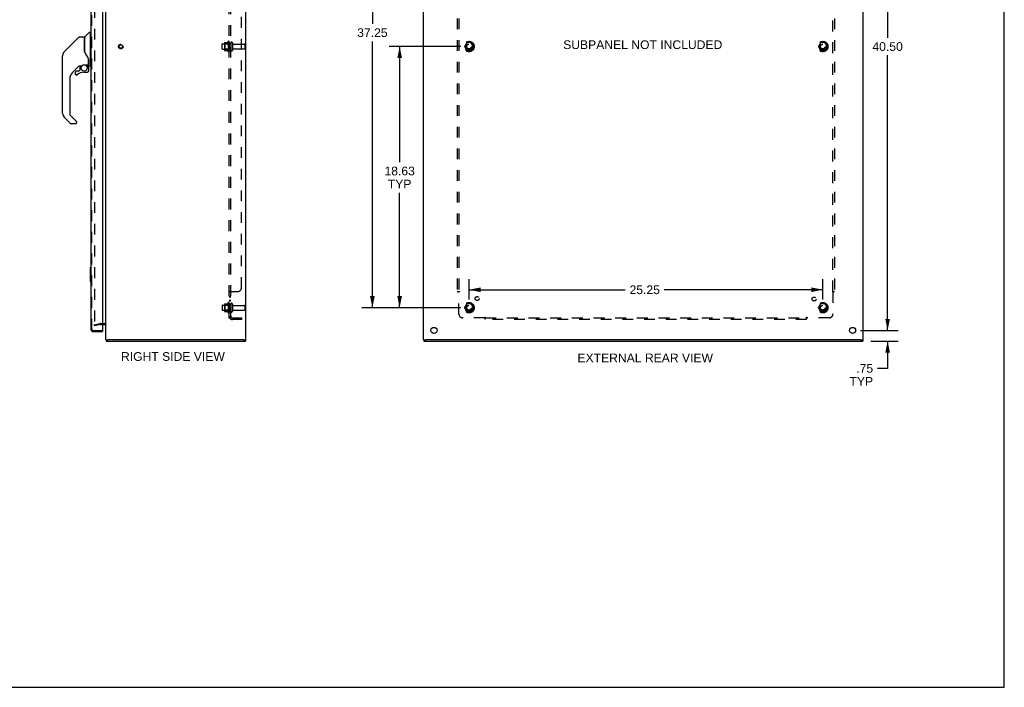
# Model space of a CAD drawing. Header units: inches. Extents: x 0 to 141, y 0 to 91.
# Tile 14 of 15: x 70 to 141, y 0 to 48. Entities that reach past the tile are written whole.
import ezdxf

# ---------------------------------------------------------------- set-up
doc = ezdxf.new("R2010")
doc.units = ezdxf.units.IN
doc.header["$LTSCALE"] = 7.730338
doc.header["$MEASUREMENT"] = 0
doc.linetypes.add('HIDDEN', pattern=[0.2, 0.1, -0.1])
doc.layers.get('0').update_dxf_attribs({"linetype": 'CONTINUOUS'})
for name, color, linetype in [('DEFAULT_2', 8, 'HIDDEN'), ('DIMENSIONS', 7, 'CONTINUOUS'), ('DOOR_ASSEMBLY', 7, 'CONTINUOUS'), ('SUBPANEL', 7, 'CONTINUOUS')]:
    doc.layers.add(name, color=color, linetype=linetype)
doc.styles.get("Standard").update_dxf_attribs({"font": 'arial.ttf'})
doc.dimstyles.new('DIMSTYLE_1', dxfattribs={"dimtxt": 0.620081, "dimasz": 0.826774, "dimexe": 0.09, "dimexo": 0.07, "dimgap": 0.0375, "dimtad": 0, "dimtih": 1, "dimtoh": 1, "dimzin": 4, "dimdsep": 46, "dimtxsty": 'Standard', "dimblk": '_FILLED', "dimblk1": '_FILLED', "dimblk2": '_FILLED', "dimcen": 0.09, "dimadec": 3, "dimazin": 1, "dimtfac": 1, "dimtdec": 3, "dimtofl": 0, "dimtmove": 0, "dimatfit": 3, "dimldrblk": '_FILLED', "dimfxl": 0, "dimtolj": 1, "dimtzin": 4, "dimarcsym": 0})

# ---------------------------------------------------------------- blocks, each defined once
blk = doc.blocks.new('_FILLED')
at = {"color": 0, "linetype": 'ByBlock'}
blk.add_solid([(0, 0), (-1, 0.2), (-1, -0.2)], dxfattribs=at)
blk = doc.blocks.new('*D3')
at = {"layer": 'DIMENSIONS', "color": 2, "linetype": 'Continuous'}
for p, q in [((130.299, 65.945), (132.966, 65.945)), ((132.222, 65.945), (132.222, 46.315)), ((132.222, 25.445), (132.222, 45.075)), ((130.299, 25.445), (132.966, 25.445))]:
    blk.add_line(p, q, dxfattribs=at)
at = {"layer": 'DIMENSIONS', "color": 2, "linetype": 'Continuous', "xscale": 0.8267740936, "yscale": 0.8267740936, "zscale": 0.8267740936}
for p, rotation in [((132.222, 65.945), 90), ((132.222, 25.445), 270)]:
    blk.add_blockref('_FILLED', p, dxfattribs=dict(at, rotation=rotation))
at = {"layer": 'DIMENSIONS', "color": 2, "linetype": 'Continuous', "insert": (132.222, 46.005), "char_height": 0.6201, "width": 2.16682, "attachment_point": 2, "line_spacing_factor": 0.9}
blk.add_mtext('40.50', dxfattribs=at)
blk = doc.blocks.new('*D9')
at = {"layer": 'DIMENSIONS', "color": 2, "linetype": 'Continuous'}
for p, q in [((132.222, 25.445), (132.222, 27.099)), ((130.299, 25.445), (132.966, 25.445)), ((131.034, 24.695), (132.966, 24.695)), ((132.222, 24.695), (132.222, 22.745)), ((132.222, 22.745), (131.499, 22.745))]:
    blk.add_line(p, q, dxfattribs=at)
at = {"layer": 'DIMENSIONS', "color": 2, "linetype": 'Continuous', "xscale": 0.8267740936, "yscale": 0.8267740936, "zscale": 0.8267740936}
for p, rotation in [((132.222, 25.445), 270), ((132.222, 24.695), 90)]:
    blk.add_blockref('_FILLED', p, dxfattribs=dict(at, rotation=rotation))
at = {"layer": 'DIMENSIONS', "color": 2, "linetype": 'Continuous', "insert": (131.189, 23.055), "char_height": 0.6201, "width": 1.68044, "attachment_point": 3, "line_spacing_factor": 0.9}
blk.add_mtext('.75\\PTYP', dxfattribs=at)
blk = doc.blocks.new('*D13')
at = {"layer": 'DIMENSIONS', "color": 2, "linetype": 'Continuous'}
for p, q in [((101.767, 45.695), (96.651, 45.695)), ((97.395, 45.695), (97.395, 37.439)), ((97.395, 27.07), (97.395, 35.269)), ((101.767, 27.07), (96.651, 27.07))]:
    blk.add_line(p, q, dxfattribs=at)
at = {"layer": 'DIMENSIONS', "color": 2, "linetype": 'Continuous', "xscale": 0.8267740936, "yscale": 0.8267740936, "zscale": 0.8267740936}
for p, rotation in [((97.395, 45.695), 90), ((97.395, 27.07), 270)]:
    blk.add_blockref('_FILLED', p, dxfattribs=dict(at, rotation=rotation))
at = {"layer": 'DIMENSIONS', "color": 2, "linetype": 'Continuous', "insert": (97.395, 37.129), "char_height": 0.6201, "width": 2.16682, "attachment_point": 2, "line_spacing_factor": 0.9}
blk.add_mtext('18.63\\PTYP', dxfattribs=at)
blk = doc.blocks.new('*D14')
at = {"layer": 'DIMENSIONS', "color": 2, "linetype": 'Continuous'}
for p, q in [((101.767, 64.32), (94.705, 64.32)), ((95.45, 64.32), (95.45, 47.306)), ((95.45, 27.07), (95.45, 46.066)), ((101.767, 27.07), (94.705, 27.07))]:
    blk.add_line(p, q, dxfattribs=at)
at = {"layer": 'DIMENSIONS', "color": 2, "linetype": 'Continuous', "xscale": 0.8267740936, "yscale": 0.8267740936, "zscale": 0.8267740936}
for p, rotation in [((95.45, 64.32), 90), ((95.45, 27.07), 270)]:
    blk.add_blockref('_FILLED', p, dxfattribs=dict(at, rotation=rotation))
at = {"layer": 'DIMENSIONS', "color": 2, "linetype": 'Continuous', "insert": (95.45, 46.996), "char_height": 0.6201, "width": 2.16682, "attachment_point": 2, "line_spacing_factor": 0.9}
blk.add_mtext('37.25', dxfattribs=at)
blk = doc.blocks.new('*D15')
at = {"layer": 'DIMENSIONS', "color": 2, "linetype": 'Continuous'}
for p, q in [((102.346, 27.649), (102.346, 29.094)), ((127.596, 27.649), (127.596, 29.094)), ((102.346, 28.35), (113.494, 28.35)), ((127.596, 28.35), (116.281, 28.35))]:
    blk.add_line(p, q, dxfattribs=at)
at = {"layer": 'DIMENSIONS', "color": 2, "linetype": 'Continuous', "xscale": 0.8267740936, "yscale": 0.8267740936, "zscale": 0.8267740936, "rotation": 180}
blk.add_blockref('_FILLED', (102.346, 28.35), dxfattribs=at)
at = {"layer": 'DIMENSIONS', "color": 2, "linetype": 'Continuous', "xscale": 0.8267740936, "yscale": 0.8267740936, "zscale": 0.8267740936}
blk.add_blockref('_FILLED', (127.596, 28.35), dxfattribs=at)
at = {"layer": 'DIMENSIONS', "color": 2, "linetype": 'Continuous', "insert": (114.888, 28.66), "char_height": 0.6201, "width": 2.16682, "attachment_point": 2, "line_spacing_factor": 0.9}
blk.add_mtext('25.25', dxfattribs=at)

msp = doc.modelspace()

# ---------------------------------------------------------------- linework, layer by layer
at = {"color": 7, "linetype": 'Continuous'}
for p, q in [((140.552, 0), (140.552, 90.945)), ((76.422, 24.77), (76.567, 24.77)), ((76.442, 24.77), (76.442, 24.695)), ((86.267, 24.77), (86.422, 24.77)), ((86.392, 24.77), (86.392, 24.695)), ((99.096, 24.77), (99.246, 24.77)), ((99.121, 24.77), (99.121, 24.695)), ((130.321, 24.77), (130.471, 24.77)), ((130.446, 24.77), (130.446, 24.695)), ((0, 0), (140.552, 0))]:
    msp.add_line(p, q, dxfattribs=at)
at = {"color": 3, "linetype": 'Continuous'}
for p, q in [((76.422, 24.77), (76.422, 66.62)), ((86.422, 24.77), (86.422, 66.62)), ((99.096, 24.77), (99.096, 66.62)), ((130.471, 24.77), (130.471, 66.62)), ((76.179, 25.87), (76.352, 25.87)), ((76.442, 24.695), (86.392, 24.695)), ((86.267, 24.77), (76.577, 24.77)), ((99.121, 24.695), (130.446, 24.695)), ((130.316, 24.77), (99.251, 24.77))]:
    msp.add_line(p, q, dxfattribs=at)
for centre in [(99.846, 25.445), (129.721, 25.445)]:
    msp.add_circle(centre, 0.219, dxfattribs=at)
msp.add_arc((76.352, 25.8), 0.07, 0, 90, dxfattribs=at)
at = {"layer": 'DEFAULT_2', "color": 8, "linetype": 'HIDDEN'}
for p, q in [((75.609, 65.52), (75.609, 25.871)), ((84.722, 45.538), (84.722, 45.853)), ((84.752, 45.883), (85.347, 45.883)), ((84.886, 45.951), (84.886, 45.44)), ((84.906, 45.879), (84.886, 45.899)), ((84.896, 45.973), (85.124, 45.973)), ((85.202, 45.879), (84.906, 45.879)), ((84.906, 45.879), (84.906, 45.512)), ((85.152, 46.051), (85.152, 45.339)), ((85.202, 45.879), (85.222, 45.899)), ((85.202, 45.879), (85.202, 45.512)), ((85.222, 46.029), (85.222, 45.361)), ((85.347, 45.953), (85.347, 45.438)), ((85.457, 45.953), (85.457, 45.438)), ((85.519, 45.86), (86.317, 45.86)), ((86.347, 45.83), (86.347, 45.56)), ((102.183, 45.968), (102.028, 45.7)), ((102.028, 45.69), (102.183, 45.423)), ((102.5, 45.973), (102.191, 45.973)), ((102.663, 45.7), (102.509, 45.968)), ((102.509, 45.423), (102.663, 45.69)), ((127.433, 45.968), (127.278, 45.7)), ((127.278, 45.69), (127.433, 45.423)), ((127.75, 45.973), (127.441, 45.973)), ((127.913, 45.7), (127.759, 45.968)), ((127.759, 45.423), (127.913, 45.69)), ((84.752, 45.508), (85.347, 45.508)), ((84.906, 45.512), (84.886, 45.492)), ((84.896, 45.418), (85.124, 45.418)), ((85.202, 45.512), (84.906, 45.512)), ((85.202, 45.512), (85.222, 45.492)), ((85.519, 45.53), (86.317, 45.53)), ((102.5, 45.418), (102.191, 45.418)), ((127.75, 45.418), (127.441, 45.418)), ((85.152, 27.426), (85.152, 26.714)), ((84.722, 27.228), (84.722, 26.913)), ((84.752, 27.258), (85.347, 27.258)), ((84.752, 26.883), (85.347, 26.883)), ((84.886, 27.326), (84.886, 26.815)), ((84.906, 27.254), (84.886, 27.274)), ((84.906, 26.887), (84.886, 26.867)), ((84.896, 27.348), (85.124, 27.348)), ((84.896, 26.793), (85.124, 26.793)), ((85.202, 27.254), (84.906, 27.254)), ((84.906, 27.254), (84.906, 26.887)), ((85.202, 26.887), (84.906, 26.887)), ((85.202, 27.254), (85.222, 27.274)), ((85.202, 27.254), (85.202, 26.887)), ((85.202, 26.887), (85.222, 26.867)), ((85.222, 27.404), (85.222, 26.736)), ((85.347, 27.328), (85.347, 26.813)), ((85.457, 27.328), (85.457, 26.813)), ((85.519, 27.235), (86.317, 27.235)), ((85.519, 26.905), (86.317, 26.905)), ((86.347, 27.205), (86.347, 26.935)), ((102.183, 27.343), (102.028, 27.075)), ((102.028, 27.065), (102.183, 26.798)), ((102.5, 27.348), (102.191, 27.348)), ((102.5, 26.793), (102.191, 26.793)), ((102.663, 27.075), (102.509, 27.343)), ((102.509, 26.798), (102.663, 27.065)), ((127.433, 27.343), (127.278, 27.075)), ((127.278, 27.065), (127.433, 26.798)), ((127.75, 27.348), (127.441, 27.348)), ((127.75, 26.793), (127.441, 26.793)), ((127.913, 27.075), (127.759, 27.343)), ((127.759, 26.798), (127.913, 27.065)), ((75.609, 25.838), (75.993, 25.941)), ((75.628, 25.766), (75.609, 25.838)), ((76.013, 25.869), (75.628, 25.766)), ((76.023, 25.945), (76.352, 25.945)), ((76.023, 25.87), (76.179, 25.87))]:
    msp.add_line(p, q, dxfattribs=at)
for points in [[(75.609, 25.871), (75.609, 25.869), (75.609, 25.867), (75.61, 25.865), (75.611, 25.863), (75.611, 25.861)], [(75.628, 25.851), (75.627, 25.851), (75.625, 25.851), (75.623, 25.851), (75.622, 25.852), (75.62, 25.853), (75.618, 25.854), (75.617, 25.855), (75.615, 25.856), (75.614, 25.858), (75.613, 25.859), (75.611, 25.861)], [(75.633, 25.851), (75.631, 25.851), (75.629, 25.851), (75.628, 25.851)]]:
    msp.add_lwpolyline(points, dxfattribs=at)
for centre, radius in [((77.497, 45.695), 0.164), ((77.497, 45.695), 0.124), ((102.346, 45.695), 0.372), ((102.346, 45.695), 0.356), ((102.346, 45.695), 0.312), ((102.346, 45.695), 0.204), ((102.346, 45.695), 0.188), ((102.346, 45.695), 0.183), ((102.346, 45.695), 0.165), ((127.596, 45.695), 0.372), ((127.596, 45.695), 0.356), ((127.596, 45.695), 0.312), ((127.596, 45.695), 0.204), ((127.596, 45.695), 0.188), ((127.596, 45.695), 0.183), ((127.596, 45.695), 0.165), ((102.346, 27.07), 0.372), ((102.346, 27.07), 0.356), ((127.596, 27.07), 0.372), ((127.596, 27.07), 0.356), ((102.346, 27.07), 0.312), ((102.346, 27.07), 0.204), ((102.346, 27.07), 0.188), ((102.346, 27.07), 0.183), ((102.346, 27.07), 0.165), ((127.596, 27.07), 0.312), ((127.596, 27.07), 0.204), ((127.596, 27.07), 0.188), ((127.596, 27.07), 0.183), ((127.596, 27.07), 0.165)]:
    msp.add_circle(centre, radius, dxfattribs=at)
for centre, radius, start, end in [((84.752, 45.853), 0.03, 90, 180), ((84.896, 45.963), 0.01, 90, 174.80617), ((85.027, 45.951), 0.141, 174.79195, 180), ((85.105, 45.983), 0.01, 270, 336.03207), ((85.752, 45.695), 0.698, 149.33687, 156.03207), ((85.183, 46.029), 0.0384, 0, 145.55034), ((85.402, 45.953), 0.055, 0, 180), ((85.519, 45.923), 0.0625, 180, 270), ((86.317, 45.83), 0.03, 0, 90), ((102.037, 45.695), 0.01, 150.01268, 209.98829), ((102.191, 45.963), 0.01, 90.01235, 149.98915), ((102.5, 45.963), 0.01, 30.01204, 89.98872), ((102.655, 45.695), 0.01, 330.01268, 29.98829), ((127.287, 45.695), 0.01, 150.01268, 209.98829), ((127.441, 45.963), 0.01, 90.01235, 149.98915), ((127.75, 45.963), 0.01, 30.01204, 89.98872), ((127.905, 45.695), 0.01, 330.01268, 29.98829), ((84.752, 45.538), 0.03, 180, 270), ((85.027, 45.44), 0.141, 180, 185.20805), ((84.896, 45.428), 0.01, 185.19383, 270), ((85.105, 45.408), 0.01, 23.96793, 90), ((85.752, 45.695), 0.698, 203.96793, 210.66313), ((85.183, 45.361), 0.0384, 214.44966, 360), ((85.402, 45.438), 0.055, 180, 360), ((85.519, 45.468), 0.0625, 90, 180), ((86.317, 45.56), 0.03, 270, 360), ((102.191, 45.428), 0.01, 210.01204, 269.98872), ((102.5, 45.428), 0.01, 270.01235, 329.98915), ((127.441, 45.428), 0.01, 210.01204, 269.98872), ((127.75, 45.428), 0.01, 270.01235, 329.98915), ((85.752, 27.07), 0.698, 149.33687, 156.03207), ((85.183, 27.404), 0.0384, 0, 145.55034), ((84.752, 27.228), 0.03, 90, 180), ((84.752, 26.913), 0.03, 180, 270), ((84.896, 27.338), 0.01, 90, 174.80617), ((85.027, 27.326), 0.141, 174.79195, 180), ((85.027, 26.815), 0.141, 180, 185.20805), ((84.896, 26.803), 0.01, 185.19383, 270), ((85.105, 27.358), 0.01, 270, 336.03207), ((85.105, 26.783), 0.01, 23.96793, 90), ((85.752, 27.07), 0.698, 203.96793, 210.66313), ((85.183, 26.736), 0.0384, 214.44966, 360), ((85.402, 27.328), 0.055, 0, 180), ((85.402, 26.813), 0.055, 180, 360), ((85.519, 27.298), 0.0625, 180, 270), ((85.519, 26.843), 0.0625, 90, 180), ((86.317, 27.205), 0.03, 0, 90), ((86.317, 26.935), 0.03, 270, 360), ((102.037, 27.07), 0.01, 150.01268, 209.98829), ((102.191, 27.338), 0.01, 90.01235, 149.98915), ((102.191, 26.803), 0.01, 210.01204, 269.98872), ((102.5, 27.338), 0.01, 30.01204, 89.98872), ((102.5, 26.803), 0.01, 270.01235, 329.98915), ((102.655, 27.07), 0.01, 330.01268, 29.98829), ((127.287, 27.07), 0.01, 150.01268, 209.98829), ((127.441, 27.338), 0.01, 90.01235, 149.98915), ((127.441, 26.803), 0.01, 210.01204, 269.98872), ((127.75, 27.338), 0.01, 30.01204, 89.98872), ((127.75, 26.803), 0.01, 270.01235, 329.98915), ((127.905, 27.07), 0.01, 330.01268, 29.98829), ((76.023, 25.83), 0.115, 90, 105), ((76.023, 25.83), 0.04, 90, 105), ((76.352, 25.8), 0.145, 42.98581, 90)]:
    msp.add_arc(centre, radius, start, end, dxfattribs=at)
at = {"layer": 'DOOR_ASSEMBLY', "color": 3, "linetype": 'Continuous'}
for p, q in [((75.354, 65.875), (75.354, 25.515)), ((76.179, 65.93), (76.179, 25.46)), ((75.499, 25.37), (76.179, 25.37))]:
    msp.add_line(p, q, dxfattribs=at)
at = {"layer": 'DOOR_ASSEMBLY', "color": 8, "linetype": 'HIDDEN'}
for p, q in [((75.429, 25.515), (75.429, 65.875)), ((75.499, 25.445), (76.164, 25.445))]:
    msp.add_line(p, q, dxfattribs=at)
at = {"layer": 'DOOR_ASSEMBLY', "color": 7, "linetype": 'Continuous'}
for p, q in [((74.552, 46.384), (74.905, 46.384)), ((74.929, 46.393), (75.224, 46.688)), ((75.306, 46.699), (75.252, 46.699)), ((75.314, 46.691), (75.314, 44.325)), ((75.314, 46.64), (75.354, 46.64)), ((74.496, 46.361), (73.453, 45.318)), ((74.913, 45.332), (74.913, 46.376)), ((74.921, 45.32), (74.921, 46.372)), ((73.338, 40.937), (73.338, 45.04)), ((73.386, 45.229), (73.386, 45.228)), ((73.453, 45.318), (73.758, 45.624)), ((73.759, 45.624), (73.758, 45.624)), ((74.932, 45.288), (74.913, 45.341)), ((74.961, 45.222), (74.932, 45.288)), ((74.518, 44.316), (74.023, 43.821)), ((74.562, 44.313), (74.562, 44.03)), ((74.6, 44.317), (74.676, 44.317)), ((74.873, 44.389), (75.169, 44.389)), ((75.069, 44.389), (75.135, 44.323)), ((75.129, 44.318), (75.127, 44.316)), ((75.188, 44.764), (75.187, 44.787)), ((75.188, 44.764), (75.188, 44.408)), ((75.196, 44.763), (75.196, 44.766)), ((75.196, 44.761), (75.196, 44.763)), ((75.196, 44.758), (75.196, 44.761)), ((75.196, 44.357), (75.196, 44.758)), ((75.235, 44.317), (75.306, 44.317)), ((75.314, 44.376), (75.354, 44.376)), ((74.247, 43.868), (74.247, 43.749)), ((74.25, 43.74), (74.249, 43.749)), ((74.258, 43.749), (74.249, 43.749)), ((74.326, 43.672), (74.317, 43.672)), ((74.479, 43.947), (74.326, 43.947)), ((74.335, 43.672), (74.326, 43.672)), ((74.344, 43.674), (74.335, 43.672)), ((74.352, 43.676), (74.344, 43.674)), ((74.36, 43.68), (74.352, 43.676)), ((74.368, 43.684), (74.36, 43.68)), ((74.375, 43.689), (74.368, 43.684)), ((74.559, 44.022), (74.487, 43.95)), ((74.877, 43.868), (75.113, 43.868)), ((75.181, 44.184), (75.19, 44.184)), ((75.19, 43.947), (75.181, 43.947)), ((75.192, 44.184), (75.192, 43.947)), ((73.85, 43.403), (73.85, 40.852)), ((73.873, 40.796), (74.304, 40.364)), ((73.905, 40.206), (73.453, 40.659)), ((74.243, 40.183), (73.961, 40.183)), ((74.322, 40.322), (74.322, 40.262)), ((75.294, 29.93), (75.294, 28.96)), ((75.309, 29.945), (75.354, 29.945)), ((75.34, 29.845), (75.34, 29.045)), ((75.309, 28.945), (75.354, 28.945)), ((76.164, 25.445), (76.179, 25.445)), ((76.179, 25.445), (76.179, 25.37))]:
    msp.add_line(p, q, dxfattribs=at)
for points in [[(74.496, 46.361), (74.504, 46.368), (74.512, 46.374), (74.521, 46.378), (74.531, 46.381), (74.541, 46.384), (74.552, 46.384)], [(73.453, 45.318), (73.432, 45.295), (73.406, 45.262), (73.384, 45.226), (73.367, 45.187), (73.353, 45.148), (73.345, 45.117)], [(73.364, 45.181), (73.353, 45.148), (73.351, 45.142)], [(74.913, 45.501), (74.913, 45.503), (74.913, 45.504), (74.915, 45.505), (74.916, 45.507), (74.919, 45.508), (74.921, 45.508)], [(75.135, 44.934), (75.085, 45.007), (75.036, 45.084), (74.995, 45.155), (74.961, 45.222)], [(74.678, 44.317), (74.682, 44.318), (74.686, 44.319), (74.688, 44.32), (74.691, 44.322), (74.694, 44.323), (74.697, 44.325), (74.7, 44.327), (74.703, 44.329), (74.712, 44.334)], [(74.712, 44.334), (74.716, 44.338), (74.721, 44.341), (74.727, 44.344), (74.733, 44.348), (74.74, 44.352), (74.747, 44.356), (74.755, 44.36), (74.763, 44.364), (74.773, 44.368), (74.783, 44.372), (74.793, 44.376), (74.804, 44.379), (74.816, 44.382), (74.829, 44.385), (74.842, 44.387), (74.855, 44.388), (74.869, 44.389), (74.873, 44.389)], [(75.181, 44.184), (75.18, 44.199), (75.179, 44.213), (75.176, 44.228), (75.172, 44.242), (75.167, 44.255), (75.161, 44.269), (75.154, 44.281), (75.145, 44.293), (75.136, 44.305), (75.127, 44.316)], [(75.133, 44.322), (75.133, 44.322), (75.132, 44.321), (75.132, 44.321), (75.131, 44.32), (75.129, 44.318)], [(75.133, 44.322), (75.143, 44.311), (75.153, 44.299), (75.161, 44.286), (75.169, 44.273), (75.175, 44.259), (75.18, 44.244), (75.185, 44.23), (75.188, 44.215), (75.189, 44.199), (75.19, 44.184)], [(75.187, 44.787), (75.182, 44.822), (75.174, 44.856), (75.161, 44.888), (75.146, 44.917), (75.135, 44.934)], [(75.188, 44.719), (75.189, 44.718), (75.19, 44.714), (75.191, 44.71), (75.192, 44.707)], [(75.192, 44.707), (75.193, 44.7), (75.194, 44.694), (75.195, 44.687), (75.196, 44.681), (75.196, 44.674), (75.196, 44.667)], [(74.317, 43.672), (74.309, 43.674), (74.301, 43.676), (74.293, 43.679), (74.285, 43.684), (74.278, 43.689), (74.272, 43.694), (74.266, 43.701), (74.261, 43.708), (74.257, 43.715), (74.254, 43.723), (74.251, 43.731), (74.25, 43.74)], [(74.258, 43.749), (74.258, 43.741), (74.26, 43.733), (74.262, 43.726), (74.265, 43.719), (74.269, 43.712), (74.273, 43.706), (74.278, 43.7), (74.284, 43.695), (74.29, 43.691), (74.297, 43.687), (74.304, 43.684), (74.311, 43.682), (74.319, 43.681), (74.327, 43.681), (74.334, 43.681), (74.342, 43.683), (74.349, 43.685), (74.356, 43.688), (74.363, 43.692), (74.369, 43.696)], [(75.19, 43.947), (75.189, 43.938), (75.188, 43.93), (75.186, 43.921), (75.182, 43.913), (75.178, 43.906), (75.173, 43.899), (75.168, 43.892), (75.161, 43.887), (75.154, 43.882), (75.147, 43.878), (75.139, 43.874), (75.13, 43.872), (75.122, 43.871), (75.113, 43.87)], [(75.113, 43.879), (75.121, 43.879), (75.128, 43.881), (75.136, 43.883), (75.143, 43.886), (75.149, 43.889), (75.155, 43.894), (75.161, 43.899), (75.166, 43.904), (75.17, 43.911), (75.174, 43.917), (75.177, 43.924), (75.179, 43.931), (75.18, 43.939), (75.181, 43.947)], [(75.113, 43.879), (75.113, 43.877), (75.113, 43.874)], [(75.113, 43.874), (75.113, 43.873), (75.113, 43.872), (75.113, 43.871), (75.113, 43.87), (75.113, 43.87)], [(74.309, 40.359), (74.308, 40.36), (74.307, 40.361), (74.307, 40.362), (74.306, 40.363), (74.305, 40.364), (74.304, 40.364)], [(75.339, 29.881), (75.339, 29.876), (75.339, 29.87), (75.34, 29.864), (75.34, 29.858), (75.34, 29.852), (75.34, 29.845)], [(75.34, 29.045), (75.34, 29.039), (75.34, 29.033), (75.34, 29.027), (75.339, 29.021), (75.339, 29.015), (75.339, 29.009)]]:
    msp.add_lwpolyline(points, dxfattribs=at)
msp.add_circle((74.877, 44.163), 0.217, dxfattribs=at)
for centre, radius, start, end in [((74.905, 46.376), 0.00787, 0, 90), ((74.95, 46.372), 0.0295, 135, 180), ((75.252, 46.66), 0.0394, 90, 135), ((75.306, 46.691), 0.00787, 0, 90), ((74.932, 46.202), 0.0197, 180, 233.00595), ((73.732, 45.04), 0.394, 168.7096, 180), ((73.732, 45.04), 0.394, 135, 167.37683), ((74.6, 44.12), 0.197, 90, 129.38059), ((74.995, 44.184), 0.197, 0, 45), ((75.169, 44.408), 0.0197, 270, 360), ((75.235, 44.357), 0.0394, 180, 270), ((75.306, 44.325), 0.00787, 270, 360), ((74.44, 43.403), 0.591, 135, 180), ((74.326, 43.868), 0.0787, 90, 180), ((74.326, 43.749), 0.0787, 180, 309.5212), ((74.877, 43.08), 0.787, 90, 129.5212), ((74.479, 43.958), 0.0118, 270, 315), ((74.55, 44.03), 0.0118, 315, 360), ((75.113, 43.947), 0.0787, 270, 360), ((73.732, 40.937), 0.394, 180, 225), ((73.928, 40.852), 0.0787, 180, 225), ((73.961, 40.262), 0.0787, 225, 270), ((74.243, 40.262), 0.0787, 270, 360), ((74.263, 40.322), 0.0591, 0, 38.86737), ((75.309, 29.93), 0.015, 90, 180), ((75.339, 29.93), 0.015, 0, 90), ((75.309, 28.96), 0.015, 180, 270), ((75.339, 28.96), 0.015, 270, 360)]:
    msp.add_arc(centre, radius, start, end, dxfattribs=at)
at = {"layer": 'DOOR_ASSEMBLY', "color": 3, "linetype": 'Continuous'}
for centre, radius, start, end in [((75.499, 25.515), 0.145, 180, 270), ((76.164, 25.46), 0.015, 270, 360)]:
    msp.add_arc(centre, radius, start, end, dxfattribs=at)
at = {"layer": 'DOOR_ASSEMBLY', "color": 8, "linetype": 'HIDDEN'}
msp.add_arc((75.499, 25.515), 0.07, 180, 270, dxfattribs=at)
at = {"layer": 'SUBPANEL', "color": 8, "linetype": 'HIDDEN'}
for p, q in [((85.222, 26.351), (85.222, 65.039)), ((85.347, 26.351), (85.347, 65.039)), ((86.097, 28.476), (86.097, 62.914)), ((101.502, 63.164), (101.502, 28.226)), ((101.627, 63.164), (101.627, 28.226)), ((128.314, 28.226), (128.314, 63.164)), ((128.439, 63.164), (128.439, 28.226)), ((85.347, 45.945), (85.222, 45.945)), ((85.347, 45.445), (85.222, 45.445)), ((85.222, 28.192), (85.222, 28.191)), ((85.347, 28.191), (85.222, 28.191)), ((85.257, 28.216), (85.247, 28.212)), ((85.267, 28.221), (85.264, 28.219)), ((85.276, 28.226), (85.847, 28.226)), ((85.369, 28.213), (85.367, 28.212)), ((101.502, 28.226), (101.668, 28.226)), ((101.608, 28.209), (101.613, 28.205)), ((101.613, 28.205), (101.616, 28.202)), ((101.627, 26.601), (101.627, 28.191)), ((101.647, 28.204), (101.64, 28.2)), ((128.274, 28.226), (128.439, 28.226)), ((128.314, 28.191), (128.314, 26.601)), ((85.347, 27.866), (85.222, 27.866)), ((85.347, 27.829), (85.222, 27.829)), ((85.347, 27.585), (85.222, 27.585)), ((85.347, 27.548), (85.222, 27.548)), ((85.347, 27.32), (85.222, 27.32)), ((85.347, 26.82), (85.222, 26.82)), ((85.347, 26.351), (85.222, 26.351)), ((85.276, 26.313), (85.372, 26.392)), ((85.324, 26.362), (85.323, 26.361)), ((85.326, 26.362), (85.324, 26.362)), ((85.328, 26.363), (85.326, 26.362)), ((85.329, 26.364), (85.328, 26.363)), ((85.331, 26.364), (85.329, 26.364)), ((85.332, 26.365), (85.331, 26.364)), ((85.334, 26.366), (85.332, 26.365)), ((85.335, 26.366), (85.334, 26.366)), ((85.337, 26.367), (85.335, 26.366)), ((85.338, 26.367), (85.337, 26.367)), ((85.339, 26.368), (85.338, 26.367)), ((85.34, 26.369), (85.339, 26.368)), ((85.459, 26.351), (86.097, 26.351)), ((86.097, 26.226), (85.459, 26.226)), ((86.097, 26.351), (86.097, 26.226)), ((103.467, 26.351), (101.877, 26.351)), ((103.502, 26.226), (103.502, 26.392)), ((103.502, 26.351), (126.439, 26.351)), ((126.439, 26.226), (103.502, 26.226)), ((126.439, 26.226), (126.439, 26.392)), ((126.457, 26.333), (126.461, 26.337)), ((126.461, 26.337), (126.464, 26.34)), ((126.462, 26.371), (126.465, 26.365)), ((128.064, 26.351), (126.475, 26.351))]:
    msp.add_line(p, q, dxfattribs=at)
for points in [[(85.241, 28.209), (85.238, 28.208), (85.235, 28.207), (85.232, 28.205), (85.23, 28.203), (85.228, 28.202), (85.226, 28.2), (85.224, 28.198), (85.223, 28.197), (85.222, 28.195), (85.222, 28.194), (85.222, 28.192), (85.222, 28.191)], [(85.228, 28.202), (85.226, 28.2), (85.224, 28.198)], [(85.235, 28.207), (85.232, 28.205), (85.23, 28.203)], [(85.247, 28.212), (85.244, 28.211), (85.241, 28.209)], [(85.276, 28.226), (85.274, 28.225), (85.272, 28.224), (85.269, 28.222), (85.267, 28.221), (85.264, 28.219), (85.261, 28.218), (85.257, 28.216)], [(85.276, 28.226), (85.274, 28.225), (85.272, 28.224), (85.269, 28.222)], [(85.372, 28.226), (85.372, 28.225), (85.373, 28.223), (85.373, 28.222), (85.372, 28.22), (85.372, 28.219), (85.372, 28.217), (85.371, 28.216), (85.37, 28.215), (85.369, 28.213), (85.367, 28.212), (85.366, 28.211), (85.365, 28.209), (85.363, 28.208), (85.361, 28.207), (85.359, 28.206), (85.358, 28.204), (85.356, 28.203), (85.354, 28.202), (85.352, 28.2), (85.351, 28.199), (85.349, 28.198), (85.348, 28.196), (85.348, 28.195), (85.347, 28.194), (85.347, 28.192), (85.347, 28.191)], [(85.348, 28.196), (85.348, 28.195), (85.347, 28.194), (85.347, 28.192), (85.347, 28.191)], [(85.354, 28.202), (85.352, 28.2), (85.351, 28.199), (85.349, 28.198)], [(85.366, 28.211), (85.365, 28.209), (85.363, 28.208)], [(85.372, 28.217), (85.371, 28.216), (85.37, 28.215)], [(85.372, 28.226), (85.372, 28.225), (85.373, 28.223), (85.373, 28.222), (85.372, 28.22), (85.372, 28.219)], [(101.588, 28.226), (101.59, 28.225), (101.592, 28.224), (101.594, 28.222), (101.596, 28.221), (101.598, 28.219), (101.599, 28.218), (101.601, 28.216), (101.603, 28.215), (101.604, 28.214), (101.605, 28.212), (101.607, 28.211), (101.608, 28.209)], [(101.616, 28.202), (101.618, 28.2), (101.619, 28.198), (101.621, 28.197), (101.623, 28.195), (101.624, 28.194), (101.626, 28.192), (101.627, 28.191)], [(101.64, 28.2), (101.638, 28.199), (101.636, 28.198), (101.634, 28.196), (101.632, 28.195), (101.63, 28.194), (101.628, 28.192), (101.627, 28.191)], [(101.668, 28.226), (101.667, 28.225), (101.667, 28.223), (101.666, 28.222), (101.665, 28.22), (101.664, 28.219), (101.663, 28.217), (101.662, 28.216), (101.661, 28.215), (101.659, 28.213), (101.658, 28.212), (101.656, 28.211), (101.654, 28.209), (101.653, 28.208), (101.651, 28.207), (101.649, 28.206), (101.647, 28.204)], [(128.274, 28.226), (128.274, 28.225), (128.275, 28.223), (128.276, 28.222), (128.276, 28.22), (128.277, 28.219), (128.278, 28.217), (128.28, 28.216), (128.281, 28.215), (128.282, 28.213), (128.284, 28.212), (128.285, 28.211), (128.287, 28.209), (128.289, 28.208), (128.291, 28.207), (128.293, 28.206), (128.295, 28.204), (128.301, 28.2)], [(128.301, 28.2), (128.303, 28.199), (128.306, 28.198), (128.308, 28.196), (128.31, 28.195), (128.311, 28.194), (128.313, 28.192), (128.314, 28.191)], [(128.33, 28.207), (128.327, 28.203), (128.326, 28.202), (128.324, 28.2), (128.322, 28.198), (128.32, 28.197), (128.319, 28.195), (128.317, 28.194), (128.316, 28.192), (128.314, 28.191)], [(128.353, 28.226), (128.351, 28.225), (128.349, 28.224), (128.347, 28.222), (128.346, 28.221), (128.344, 28.219), (128.342, 28.218), (128.341, 28.216), (128.339, 28.215), (128.337, 28.214), (128.336, 28.212), (128.335, 28.211), (128.333, 28.209), (128.33, 28.207)], [(85.251, 26.328), (85.244, 26.331), (85.241, 26.333), (85.238, 26.334), (85.235, 26.336), (85.232, 26.337), (85.23, 26.339), (85.228, 26.34), (85.226, 26.342), (85.224, 26.344), (85.223, 26.346), (85.222, 26.347), (85.222, 26.349), (85.222, 26.35), (85.222, 26.351)], [(85.276, 26.313), (85.274, 26.315), (85.272, 26.317), (85.269, 26.319), (85.267, 26.32), (85.264, 26.322), (85.261, 26.324), (85.257, 26.325), (85.254, 26.327), (85.251, 26.328)], [(85.323, 26.361), (85.321, 26.36), (85.32, 26.36), (85.319, 26.36), (85.318, 26.359), (85.317, 26.359), (85.317, 26.359), (85.316, 26.358), (85.315, 26.358), (85.314, 26.358), (85.313, 26.358), (85.312, 26.357), (85.311, 26.357), (85.311, 26.357), (85.31, 26.357), (85.309, 26.356), (85.308, 26.356), (85.307, 26.356), (85.306, 26.356), (85.306, 26.355), (85.305, 26.355), (85.304, 26.355), (85.303, 26.355), (85.302, 26.354), (85.302, 26.354), (85.301, 26.354), (85.3, 26.354), (85.299, 26.354), (85.299, 26.354), (85.298, 26.353), (85.297, 26.353), (85.297, 26.353), (85.296, 26.353), (85.295, 26.353), (85.294, 26.353), (85.294, 26.352), (85.293, 26.352), (85.292, 26.352), (85.292, 26.352), (85.291, 26.352), (85.29, 26.352), (85.29, 26.352), (85.289, 26.352), (85.288, 26.352), (85.288, 26.351), (85.288, 26.351), (85.287, 26.351), (85.287, 26.351), (85.287, 26.351)], [(85.287, 26.351), (85.287, 26.351), (85.287, 26.351), (85.287, 26.351), (85.287, 26.351), (85.287, 26.351), (85.288, 26.351), (85.288, 26.351), (85.288, 26.351), (85.289, 26.351), (85.289, 26.351), (85.29, 26.351)], [(85.351, 26.374), (85.351, 26.374), (85.351, 26.374), (85.35, 26.374), (85.35, 26.374), (85.35, 26.374), (85.35, 26.374), (85.349, 26.374), (85.349, 26.373), (85.348, 26.373), (85.348, 26.373), (85.347, 26.372), (85.347, 26.372), (85.346, 26.372), (85.346, 26.372), (85.345, 26.371), (85.345, 26.371), (85.344, 26.371), (85.343, 26.37), (85.343, 26.37), (85.342, 26.37), (85.342, 26.369), (85.341, 26.369), (85.34, 26.369)], [(85.365, 26.379), (85.361, 26.375), (85.359, 26.373), (85.358, 26.371), (85.356, 26.369), (85.354, 26.367), (85.352, 26.365), (85.351, 26.363), (85.349, 26.36), (85.348, 26.358), (85.348, 26.356), (85.347, 26.355), (85.347, 26.353), (85.347, 26.351)], [(85.347, 26.372), (85.347, 26.372), (85.348, 26.372), (85.348, 26.373), (85.348, 26.373), (85.349, 26.373), (85.349, 26.373), (85.35, 26.374), (85.35, 26.374), (85.35, 26.374), (85.35, 26.374), (85.351, 26.374), (85.351, 26.374), (85.351, 26.374)], [(85.372, 26.392), (85.372, 26.392), (85.373, 26.391), (85.373, 26.39), (85.372, 26.389), (85.372, 26.389), (85.372, 26.388), (85.371, 26.386), (85.37, 26.385), (85.369, 26.384), (85.367, 26.382), (85.366, 26.381), (85.365, 26.379)], [(103.476, 26.365), (103.475, 26.363), (103.473, 26.36), (103.472, 26.358), (103.471, 26.356), (103.469, 26.355), (103.468, 26.353), (103.467, 26.351)], [(103.482, 26.336), (103.479, 26.339), (103.477, 26.34), (103.475, 26.342), (103.474, 26.344), (103.472, 26.346), (103.471, 26.347), (103.469, 26.349), (103.468, 26.35), (103.467, 26.351)], [(103.502, 26.392), (103.5, 26.392), (103.499, 26.391), (103.497, 26.39), (103.496, 26.389), (103.494, 26.389), (103.493, 26.388), (103.492, 26.386), (103.49, 26.385), (103.489, 26.384), (103.487, 26.382), (103.486, 26.381), (103.485, 26.379), (103.484, 26.377), (103.482, 26.375), (103.481, 26.373), (103.48, 26.371), (103.476, 26.365)], [(103.502, 26.313), (103.501, 26.315), (103.499, 26.317), (103.498, 26.319), (103.496, 26.32), (103.495, 26.322), (103.493, 26.324), (103.492, 26.325), (103.491, 26.327), (103.489, 26.328), (103.488, 26.33), (103.486, 26.331), (103.485, 26.333), (103.482, 26.336)], [(126.439, 26.392), (126.441, 26.392), (126.443, 26.391), (126.444, 26.39), (126.446, 26.389), (126.447, 26.389), (126.448, 26.388), (126.45, 26.386), (126.451, 26.385), (126.453, 26.384), (126.454, 26.382), (126.455, 26.381), (126.457, 26.379), (126.458, 26.377), (126.459, 26.375), (126.46, 26.373), (126.462, 26.371)], [(126.439, 26.313), (126.441, 26.315), (126.442, 26.317), (126.444, 26.319), (126.445, 26.32), (126.447, 26.322), (126.448, 26.324), (126.449, 26.325), (126.451, 26.327), (126.452, 26.328), (126.454, 26.33), (126.455, 26.331), (126.457, 26.333)], [(126.464, 26.34), (126.466, 26.342), (126.468, 26.344), (126.469, 26.346), (126.471, 26.347), (126.472, 26.349), (126.474, 26.35), (126.475, 26.351)], [(126.465, 26.365), (126.467, 26.363), (126.468, 26.36), (126.47, 26.358), (126.471, 26.356), (126.472, 26.355), (126.474, 26.353), (126.475, 26.351)]]:
    msp.add_lwpolyline(points, dxfattribs=at)
for centre, radius in [((102.346, 45.695), 0.25), ((127.596, 45.695), 0.25), ((102.926, 27.725), 0.141), ((126.977, 27.689), 0.141), ((102.346, 27.07), 0.25), ((127.596, 27.07), 0.25)]:
    msp.add_circle(centre, radius, dxfattribs=at)
for centre, radius, start, end in [((85.847, 28.476), 0.25, 270, 360), ((85.459, 26.463), 0.237, 180, 270), ((85.459, 26.463), 0.112, 180, 270), ((101.877, 26.601), 0.25, 180, 270), ((128.064, 26.601), 0.25, 270, 360)]:
    msp.add_arc(centre, radius, start, end, dxfattribs=at)

# ---------------------------------------------------------------- texts
at = {"layer": 'DIMENSIONS', "color": 2, "linetype": 'Continuous', "char_height": 0.62008, "attachment_point": 2, "line_spacing_factor": 0.9}
for s, insert, width in [('SUBPANEL NOT INCLUDED', (114.745, 46.136), 11.33895), ('RIGHT SIDE VIEW', (81.212, 23.9), 7.39486), ('EXTERNAL REAR VIEW', (114.923, 23.801), 9.65389)]:
    msp.add_mtext(s, dxfattribs=dict(at, insert=insert, width=width))

# ---------------------------------------------------------------- dimensions: what is measured, and where the dimension line sits
at = {"layer": 'DIMENSIONS', "color": 2, "linetype": 'Continuous'}
for base, p1, p2, angle, picture, middle in [((132.222, 65.945), (130.229, 25.445), (130.229, 65.945), 90, '*D3', (132.206, 45.692)), ((95.45, 27.07), (101.837, 64.32), (101.837, 27.07), 270, '*D14', (95.451, 46.682))]:
    dim = msp.add_linear_dim(base=base, p1=p1, p2=p2, angle=angle, dimstyle='DIMSTYLE_1', dxfattribs=at)
    dim.commit()
    dim.dimension.update_dxf_attribs({"geometry": picture, "text_midpoint": middle, "dimtype": 160})
for base, p1, p2, angle, picture, middle in [((97.394610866, 27.070205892), (101.836997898, 45.695205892), (101.836997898, 27.070205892), 270, '*D13', (97.394610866, 36.354231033)), ((132.222, 25.445), (130.964, 24.695), (130.229, 25.445), 90, '*D9', (130.349, 22.28))]:
    dim = msp.add_linear_dim(base=base, p1=p1, p2=p2, angle=angle, text='<>\\PTYP', dimstyle='DIMSTYLE_1', dxfattribs=at)
    dim.commit()
    dim.dimension.update_dxf_attribs({"geometry": picture, "text_midpoint": middle, "dimtype": 160})
dim = msp.add_linear_dim(base=(127.596, 28.35), p1=(102.346, 29.164), p2=(127.596, 29.164), dimstyle='DIMSTYLE_1', dxfattribs=at)
dim.commit()
dim.dimension.update_dxf_attribs({"geometry": '*D15', "text_midpoint": (114.882, 28.346), "dimtype": 160})

doc.saveas('drawing.dxf')
